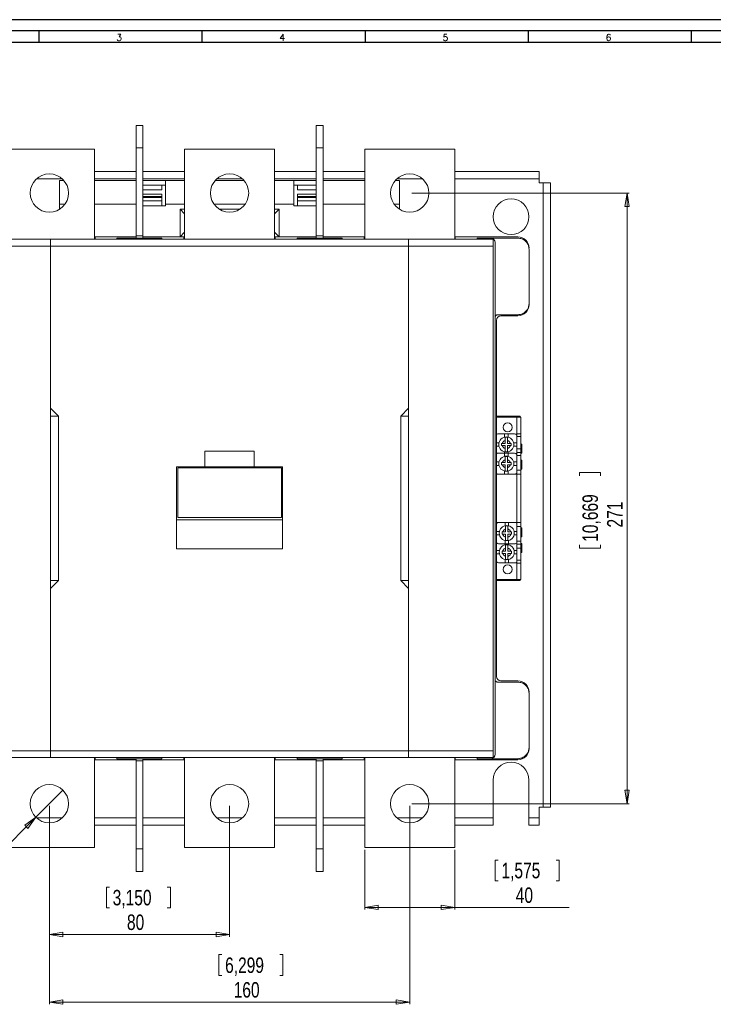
# Model space of a CAD drawing. Header units: millimetres. Extents: x 0 to 1189, y 0 to 841.
# Tile 3 of 10: x 161 to 469, y 404 to 841. Entities that reach past the tile are written whole.
import ezdxf

# ---------------------------------------------------------------- set-up
doc = ezdxf.new("R2010")
doc.units = ezdxf.units.MM
doc.layers.add('FORMATO', color=7, linetype='Continuous')
doc.styles.add('SLDTEXTSTYLE0', font='ROMANS')
doc.styles.add('SLDTEXTSTYLE3', font='TXT', dxfattribs={"width": 0.75})
doc.dimstyles.new('SLDDIMSTYLE0', dxfattribs={"dimtxt": 6.879167, "dimasz": 6, "dimexe": 0, "dimexo": 0.0625, "dimgap": 1.719792, "dimtad": 1, "dimdec": 1, "dimrnd": 1e-09, "dimzin": 12, "dimdsep": 46, "dimtxsty": 'SLDTEXTSTYLE3', "dimblk1": 'CLOSED', "dimblk2": 'CLOSED', "dimsah": 1, "dimcen": 0.09, "dimadec": 0, "dimazin": 3, "dimtfac": 1, "dimtdec": 1, "dimtofl": 0, "dimtmove": 0, "dimatfit": 3, "dimldrblk": 'CLOSED', "dimfxl": 0, "dimfrac": 2, "dimtolj": 1, "dimtzin": 12, "dimarcsym": 0})
doc.dimstyles.new('SLDDIMSTYLE1', dxfattribs={"dimtxt": 6.879167, "dimasz": 6, "dimexe": 0, "dimexo": 0.0625, "dimgap": 1.719792, "dimtad": 1, "dimdec": 1, "dimrnd": 1e-09, "dimzin": 12, "dimdsep": 46, "dimtxsty": 'SLDTEXTSTYLE3', "dimblk1": 'NONE', "dimblk2": 'CLOSED', "dimsah": 1, "dimcen": 0, "dimadec": 0, "dimazin": 3, "dimtfac": 1, "dimtdec": 1, "dimtmove": 0, "dimatfit": 3, "dimldrblk": 'NONE', "dimfxl": 0, "dimfrac": 2, "dimtolj": 1, "dimtzin": 12, "dimarcsym": 0})

# ---------------------------------------------------------------- blocks, each defined once
blk = doc.blocks.new('_CLOSED')
at = {"color": 0, "linetype": 'ByBlock', "lineweight": -2}
for p, q in [((-1, 0.166667), (0, 0)), ((-1, 0.166667), (-1, -0.166667)), ((0, 0), (-1, -0.166667)), ((0, 0), (-1, 0))]:
    blk.add_line(p, q, dxfattribs=at)
blk = doc.blocks.new('_D')
at = {"color": 7, "linetype": 'Continuous', "lineweight": 0}
for p, q in [((174.55, 492.07), (174.55, 434.06)), ((254.55, 492.07), (254.55, 434.06)), ((199.86, 456.09), (199.86, 446.8)), ((199.86, 456.09), (201.25, 456.09)), ((228.29, 456.09), (226.89, 456.09)), ((228.29, 456.09), (228.29, 446.8)), ((199.86, 446.8), (201.25, 446.8)), ((228.29, 446.8), (226.89, 446.8)), ((174.55, 435.06), (254.55, 435.06))]:
    blk.add_line(p, q, dxfattribs=at)
at = {"color": 7, "linetype": 'Continuous', "lineweight": 0, "xscale": 6, "yscale": 6, "rotation": 180.0000000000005}
blk.add_blockref('_CLOSED', (174.55, 435.06, 0.1), dxfattribs=at)
at = {"color": 7, "linetype": 'Continuous', "lineweight": 0, "xscale": 6, "yscale": 6}
blk.add_blockref('_CLOSED', (254.55, 435.06, 0.1), dxfattribs=at)
at = {"color": 7, "linetype": 'Continuous', "lineweight": 0, "char_height": 6.879, "attachment_point": 1, "style": 'SLDTEXTSTYLE3'}
for s, insert in [('3,150', (202.64, 454.85)), ('80', (208.99, 443.92))]:
    blk.add_mtext(s, dxfattribs=dict(at, insert=insert))
blk = doc.blocks.new('_D_1')
at = {"color": 7, "linetype": 'Continuous', "lineweight": 0}
for p, q in [((174.55, 492.07), (174.55, 404.06)), ((334.55, 492.07), (334.55, 404.06)), ((249.79, 426.09), (249.79, 416.8)), ((249.79, 426.09), (251.18, 426.09)), ((278.22, 426.09), (276.82, 426.09)), ((278.22, 426.09), (278.22, 416.8)), ((249.79, 416.8), (251.18, 416.8)), ((278.22, 416.8), (276.82, 416.8)), ((174.55, 405.06), (334.55, 405.06))]:
    blk.add_line(p, q, dxfattribs=at)
at = {"color": 7, "linetype": 'Continuous', "lineweight": 0, "xscale": 6, "yscale": 6, "rotation": 180.0000000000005}
blk.add_blockref('_CLOSED', (174.55, 405.06, 0.1), dxfattribs=at)
at = {"color": 7, "linetype": 'Continuous', "lineweight": 0, "xscale": 6, "yscale": 6}
blk.add_blockref('_CLOSED', (334.55, 405.06, 0.1), dxfattribs=at)
at = {"color": 7, "linetype": 'Continuous', "lineweight": 0, "char_height": 6.879, "attachment_point": 1, "style": 'SLDTEXTSTYLE3'}
for s, insert in [('6,299', (252.57, 424.85)), ('160', (256.38, 413.92))]:
    blk.add_mtext(s, dxfattribs=dict(at, insert=insert))
blk = doc.blocks.new('_D_2')
at = {"color": 7, "linetype": 'Continuous', "lineweight": 0}
for p, q in [((168.54, 487.06), (180.56, 499.08)), ((168.54, 487.06), (120.04, 438.57)), ((128.88, 476.9), (127.9, 475.92)), ((128.88, 476.9), (135.45, 470.33)), ((135.45, 470.33), (134.47, 469.35)), ((108.78, 456.8), (109.77, 457.78)), ((108.78, 456.8), (115.35, 450.23)), ((115.35, 450.23), (116.33, 451.21))]:
    blk.add_line(p, q, dxfattribs=at)
at = {"color": 7, "linetype": 'Continuous', "lineweight": 0, "xscale": 6, "yscale": 6, "rotation": 45.00000000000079}
blk.add_blockref('_CLOSED', (168.54, 487.06, 0.1), dxfattribs=at)
at = {"color": 7, "linetype": 'Continuous', "lineweight": 0, "char_height": 6.879, "attachment_point": 1, "rotation": 45, "style": 'SLDTEXTSTYLE3'}
for s, insert in [('0,669', (111.63, 457.89)), ('17', (127.32, 458.13)), ('%%c', (120.37, 451.18))]:
    blk.add_mtext(s, dxfattribs=dict(at, insert=insert))
blk = doc.blocks.new('_NONE')
blk = doc.blocks.new('_D_3')
at = {"color": 7, "linetype": 'Continuous', "lineweight": 0}
for p, q in [((314.55, 472.57), (314.55, 446.06)), ((354.55, 472.57), (354.55, 446.06)), ((372.5, 468.09), (372.5, 458.8)), ((372.5, 468.09), (373.89, 468.09)), ((400.93, 468.09), (399.53, 468.09)), ((400.93, 468.09), (400.93, 458.8)), ((372.5, 458.8), (373.89, 458.8)), ((400.93, 458.8), (399.53, 458.8)), ((354.55, 447.06), (314.55, 447.06)), ((354.55, 447.06), (405.3, 447.06))]:
    blk.add_line(p, q, dxfattribs=at)
at = {"color": 7, "linetype": 'Continuous', "lineweight": 0, "xscale": 6, "yscale": 6, "rotation": 180.0000000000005}
blk.add_blockref('_CLOSED', (314.55, 447.06, 0.1), dxfattribs=at)
at = {"color": 7, "linetype": 'Continuous', "lineweight": 0, "xscale": 6, "yscale": 6}
blk.add_blockref('_CLOSED', (354.55, 447.06, 0.1), dxfattribs=at)
at = {"color": 7, "linetype": 'Continuous', "lineweight": 0, "char_height": 6.879, "attachment_point": 1, "style": 'SLDTEXTSTYLE3'}
for s, insert in [('1,575', (375.28, 466.85)), ('40', (381.63, 455.92))]:
    blk.add_mtext(s, dxfattribs=dict(at, insert=insert))
blk = doc.blocks.new('_D_4')
at = {"color": 7, "linetype": 'Continuous', "lineweight": 0}
for p, q in [((335.55, 764.07), (432.05, 764.07)), ((431.05, 493.07), (431.05, 764.07)), ((410.01, 640.02), (419.3, 640.02)), ((410.01, 640.02), (410.01, 638.63)), ((419.3, 640.02), (419.3, 638.63)), ((410.01, 606.51), (410.01, 607.9)), ((419.3, 606.51), (419.3, 607.9)), ((410.01, 606.51), (419.3, 606.51)), ((335.55, 493.07), (432.05, 493.07))]:
    blk.add_line(p, q, dxfattribs=at)
at = {"color": 7, "linetype": 'Continuous', "lineweight": 0, "xscale": 6, "yscale": 6}
for p, rotation in [((431.05, 764.07, 0.1), 90.00000000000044), ((431.05, 493.07, 0.1), 270.0000000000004)]:
    blk.add_blockref('_CLOSED', p, dxfattribs=dict(at, rotation=rotation))
at = {"color": 7, "linetype": 'Continuous', "lineweight": 0, "char_height": 6.879, "attachment_point": 1, "rotation": 90, "style": 'SLDTEXTSTYLE3'}
for s, insert in [('10,669', (411.25, 609.29)), ('271', (422.18, 615.64))]:
    blk.add_mtext(s, dxfattribs=dict(at, insert=insert))

msp = doc.modelspace()

# ---------------------------------------------------------------- linework, layer by layer
at = {"color": 7, "linetype": 'Continuous', "lineweight": 15}
for p, q in [((216.05, 794.08), (213.05, 794.08)), ((213.05, 794.08), (213.05, 784.08)), ((216.05, 794.08), (216.05, 784.08)), ((296.05, 794.08), (293.05, 794.08)), ((293.05, 794.08), (293.05, 784.08)), ((296.05, 794.08), (296.05, 784.08)), ((154.55, 783.57), (194.55, 783.57)), ((194.55, 783.57), (194.55, 743.57)), ((213.05, 784.08), (216.05, 784.08)), ((213.05, 784.08), (213.05, 745.08)), ((216.05, 784.08), (216.05, 745.08)), ((234.55, 743.57), (234.55, 783.57)), ((234.55, 783.57), (274.55, 783.57)), ((274.55, 783.57), (274.55, 743.57)), ((293.05, 784.08), (296.05, 784.08)), ((293.05, 784.08), (293.05, 745.08)), ((296.05, 784.08), (296.05, 745.08)), ((314.55, 743.57), (314.55, 783.57)), ((314.55, 783.57), (354.55, 783.57)), ((354.55, 783.57), (354.55, 743.57)), ((213.05, 773.57), (194.55, 773.57)), ((234.55, 773.57), (216.05, 773.57)), ((293.05, 773.57), (274.55, 773.57)), ((314.55, 773.57), (296.05, 773.57)), ((392.05, 773.57), (354.55, 773.57)), ((392.05, 770.37), (392.05, 773.57)), ((179.05, 769.57), (181.03, 769.57)), ((179.05, 759.07), (179.05, 769.57)), ((194.55, 769.57), (213.05, 769.57)), ((216.05, 769.57), (226.05, 769.57)), ((226.05, 769.57), (234.55, 769.57)), ((226.05, 759.07), (226.05, 769.57)), ((248.07, 769.57), (261.03, 769.57)), ((274.55, 769.57), (283.05, 769.57)), ((283.05, 759.07), (283.05, 769.57)), ((283.05, 769.57), (293.05, 769.57)), ((296.05, 769.57), (314.55, 769.57)), ((328.07, 769.57), (330.05, 769.57)), ((330.05, 759.07), (330.05, 769.57)), ((392.05, 768.57), (392.05, 770.37)), ((216.05, 767.57), (226.05, 767.57)), ((216.05, 765.57), (224.45, 765.57)), ((224.45, 765.57), (224.45, 767.57)), ((283.05, 767.57), (293.05, 767.57)), ((284.65, 765.57), (284.65, 767.57)), ((293.05, 765.57), (284.65, 765.57)), ((393.85, 768.57), (392.05, 768.57)), ((393.85, 491.57), (393.85, 768.57)), ((397.05, 768.57), (393.85, 768.57)), ((397.05, 491.57), (397.05, 768.57)), ((216.05, 763.57), (224.45, 763.57)), ((216.05, 762.57), (224.45, 762.57)), ((224.45, 762.07), (216.05, 762.07)), ((224.45, 760.57), (216.05, 760.57)), ((224.45, 762.57), (224.45, 763.57)), ((224.45, 762.07), (224.45, 762.57)), ((224.45, 760.57), (224.45, 762.07)), ((224.45, 758.33), (224.45, 760.57)), ((284.65, 762.57), (284.65, 763.57)), ((293.05, 763.57), (284.65, 763.57)), ((284.65, 762.07), (284.65, 762.57)), ((293.05, 762.57), (284.65, 762.57)), ((284.65, 760.57), (284.65, 762.07)), ((284.65, 762.07), (293.05, 762.07)), ((284.65, 758.33), (284.65, 760.57)), ((284.65, 760.57), (293.05, 760.57)), ((179.05, 756.86), (179.05, 759.07)), ((181.42, 759.07), (179.05, 759.07)), ((213.05, 759.07), (194.55, 759.07)), ((226.05, 758.33), (216.05, 758.33)), ((226.05, 759.07), (226.05, 758.33)), ((234.55, 759.07), (226.05, 759.07)), ((232.55, 756.97), (234.55, 756.97)), ((232.55, 744.57), (232.55, 756.97)), ((234.55, 754.89), (232.55, 756.97)), ((261.42, 759.07), (247.67, 759.07)), ((249.87, 756.97), (259.22, 756.97)), ((283.05, 759.07), (274.55, 759.07)), ((274.55, 756.97), (276.55, 756.97)), ((276.55, 756.97), (274.55, 754.89)), ((276.55, 756.97), (276.55, 744.57)), ((283.05, 758.33), (283.05, 759.07)), ((293.05, 758.33), (283.05, 758.33)), ((314.55, 759.07), (296.05, 759.07)), ((330.05, 759.07), (327.67, 759.07)), ((330.05, 756.86), (330.05, 759.07)), ((137.55, 743.57), (175.04, 743.57)), ((175.04, 743.57), (334.05, 743.57)), ((175.04, 740.57), (175.04, 743.57)), ((194.55, 744.57), (194.8, 744.57)), ((194.8, 744.57), (194.8, 743.57)), ((194.8, 744.57), (213.05, 744.57)), ((204.55, 744.08), (204.55, 743.57)), ((204.55, 744.08), (224.55, 744.08)), ((216.05, 745.08), (213.05, 745.08)), ((213.05, 745.08), (213.05, 744.08)), ((216.05, 745.08), (216.05, 744.08)), ((216.05, 744.57), (234.3, 744.57)), ((224.55, 743.57), (224.55, 744.08)), ((234.55, 746.65), (232.55, 744.57)), ((234.3, 743.57), (234.3, 744.57)), ((234.3, 744.57), (234.55, 744.57)), ((274.55, 746.65), (276.55, 744.57)), ((274.55, 744.57), (274.8, 744.57)), ((274.8, 744.57), (274.8, 743.57)), ((274.8, 744.57), (293.05, 744.57)), ((284.55, 744.08), (284.55, 743.57)), ((284.55, 744.08), (304.55, 744.08)), ((296.05, 745.08), (293.05, 745.08)), ((293.05, 745.08), (293.05, 744.08)), ((296.05, 745.08), (296.05, 744.08)), ((296.05, 744.57), (314.3, 744.57)), ((304.55, 743.57), (304.55, 744.08)), ((314.3, 743.57), (314.3, 744.57)), ((314.3, 744.57), (314.55, 744.57)), ((334.05, 743.57), (334.05, 740.57)), ((334.05, 743.57), (371.55, 743.57)), ((354.55, 744.57), (354.8, 744.57)), ((354.8, 744.57), (354.8, 743.57)), ((354.8, 744.57), (382.55, 744.57)), ((364.55, 744.08), (364.55, 743.57)), ((364.55, 744.08), (370.55, 744.08)), ((370.55, 744.08), (382.55, 744.08)), ((371.55, 743.57), (371.55, 740.57)), ((175.04, 740.57), (137.55, 740.57)), ((175.04, 668.57), (175.04, 740.57)), ((175.04, 740.57), (334.05, 740.57)), ((334.05, 740.57), (334.05, 668.57)), ((334.05, 740.57), (371.55, 740.57)), ((371.55, 740.57), (371.55, 516.57)), ((372.55, 742.08), (372.55, 515.06)), ((387.55, 739.08), (387.55, 715.08)), ((382.55, 710.08), (373.55, 710.08)), ((382.55, 709.57), (375.05, 709.57)), ((373.05, 707.57), (373.05, 549.57)), ((178.54, 665.07), (175.04, 668.57)), ((175.04, 668.57), (175.04, 665.07)), ((334.05, 668.57), (330.55, 665.07)), ((334.05, 668.57), (334.05, 665.07)), ((178.54, 665.07), (175.04, 665.07)), ((175.04, 665.07), (175.04, 592.07)), ((178.54, 592.07), (178.54, 665.07)), ((330.55, 665.07), (330.55, 592.07)), ((330.55, 665.07), (334.05, 665.07)), ((334.05, 665.07), (334.05, 592.07)), ((373.05, 665.07), (383.55, 665.07)), ((373.05, 664.57), (382.05, 664.57)), ((383.85, 664.57), (382.05, 664.57)), ((382.05, 657.27), (382.05, 664.57)), ((383.55, 665.07), (383.55, 664.57)), ((383.85, 657.27), (383.85, 664.57)), ((373.75, 657.17), (376.7, 657.17)), ((376.7, 655.73), (376.7, 657.17)), ((376.7, 657.17), (378.2, 657.17)), ((378.2, 657.17), (378.2, 655.73)), ((378.2, 657.17), (381.15, 657.17)), ((383.85, 657.27), (382.05, 657.27)), ((382.05, 657.27), (382.05, 655.96)), ((382.05, 655.96), (383.85, 655.96)), ((382.05, 655.96), (382.05, 650.61)), ((383.85, 655.96), (383.85, 657.27)), ((383.85, 650.61), (383.85, 655.96)), ((373.05, 653.22), (374.18, 653.22)), ((374.18, 651.72), (373.05, 651.72)), ((375.35, 651.97), (375.35, 652.97)), ((375.35, 652.97), (375.67, 652.97)), ((375.67, 651.97), (375.35, 651.97)), ((375.67, 652.97), (376.95, 652.97)), ((376.95, 651.97), (375.67, 651.97)), ((376.95, 652.97), (376.95, 654.25)), ((376.95, 650.69), (376.95, 651.97)), ((377.95, 654.25), (377.95, 652.97)), ((377.95, 652.97), (379.23, 652.97)), ((379.23, 651.97), (377.95, 651.97)), ((377.95, 651.97), (377.95, 650.69)), ((379.23, 652.97), (379.55, 652.97)), ((379.55, 651.97), (379.23, 651.97)), ((379.55, 652.97), (379.55, 651.97)), ((380.71, 653.22), (382.05, 653.22)), ((382.05, 651.72), (380.71, 651.72)), ((384.35, 652.57), (383.85, 652.57)), ((384.35, 648.57), (384.35, 652.57)), ((243.55, 649.57), (243.55, 642.57)), ((243.55, 649.57), (265.55, 649.57)), ((265.55, 649.57), (265.55, 642.57)), ((373.75, 648.67), (376.7, 648.67)), ((376.7, 648.67), (376.7, 649.2)), ((376.7, 647.23), (376.7, 648.67)), ((376.7, 648.67), (378.2, 648.67)), ((378.2, 649.2), (378.2, 648.67)), ((378.2, 648.67), (381.15, 648.67)), ((378.2, 648.67), (378.2, 647.23)), ((382.05, 648.33), (381.98, 648.22)), ((382.05, 650.61), (383.85, 650.61)), ((382.05, 648.87), (382.05, 650.61)), ((383.85, 648.87), (382.05, 648.87)), ((382.05, 648.87), (382.05, 647.55)), ((382.05, 647.55), (383.85, 647.55)), ((382.05, 647.55), (382.05, 641.11)), ((383.85, 648.87), (383.85, 650.61)), ((383.85, 647.55), (383.85, 648.87)), ((383.85, 648.57), (384.35, 648.57)), ((383.85, 641.11), (383.85, 647.55)), ((231.05, 642.57), (231.05, 619.07)), ((231.05, 642.57), (243.55, 642.57)), ((243.55, 642.57), (265.55, 642.57)), ((265.55, 642.57), (278.05, 642.57)), ((278.05, 642.57), (278.05, 619.07)), ((373.05, 644.72), (374.18, 644.72)), ((374.18, 643.22), (373.05, 643.22)), ((375.35, 643.47), (375.35, 644.47)), ((375.35, 644.47), (375.67, 644.47)), ((375.67, 643.47), (375.35, 643.47)), ((375.67, 644.47), (376.95, 644.47)), ((376.95, 643.47), (375.67, 643.47)), ((376.95, 644.47), (376.95, 645.75)), ((376.95, 642.19), (376.95, 643.47)), ((377.95, 645.75), (377.95, 644.47)), ((377.95, 644.47), (379.23, 644.47)), ((379.23, 643.47), (377.95, 643.47)), ((377.95, 643.47), (377.95, 642.19)), ((379.23, 644.47), (379.55, 644.47)), ((379.55, 643.47), (379.23, 643.47)), ((379.55, 644.47), (379.55, 643.47)), ((380.71, 644.72), (382.05, 644.72)), ((382.05, 643.22), (380.71, 643.22)), ((384.35, 645.57), (383.85, 645.57)), ((384.35, 641.57), (384.35, 645.57)), ((231.55, 642.08), (231.55, 620.08)), ((277.55, 642.08), (231.55, 642.08)), ((277.55, 620.08), (277.55, 642.08)), ((373.05, 639.47), (373.15, 639.47)), ((382.05, 639.27), (373.05, 639.27)), ((376.7, 639.27), (376.7, 640.7)), ((378.2, 640.7), (378.2, 639.27)), ((381.75, 639.47), (382.05, 639.47)), ((381.95, 639.67), (382.05, 639.67)), ((382.05, 641.11), (383.85, 641.11)), ((382.05, 639.27), (382.05, 641.11)), ((382.05, 639.27), (382.05, 617.87)), ((383.85, 639.27), (382.05, 639.27)), ((383.85, 641.57), (384.35, 641.57)), ((383.85, 639.27), (383.85, 641.11)), ((383.85, 617.87), (383.85, 639.27)), ((231.05, 619.07), (231.05, 606.23)), ((231.05, 619.07), (278.05, 619.07)), ((231.55, 620.08), (277.55, 620.08)), ((278.05, 619.07), (278.05, 606.23)), ((373.05, 617.87), (382.05, 617.87)), ((373.35, 617.67), (373.05, 617.67)), ((373.05, 617.47), (373.15, 617.47)), ((376.9, 616.43), (376.9, 617.87)), ((378.4, 617.87), (378.4, 616.43)), ((382.05, 617.67), (381.95, 617.67)), ((383.85, 617.87), (382.05, 617.87)), ((382.05, 616.03), (382.05, 617.87)), ((383.85, 616.03), (383.85, 617.87)), ((373.05, 613.92), (374.38, 613.92)), ((374.38, 612.42), (373.05, 612.42)), ((375.55, 612.67), (375.55, 613.67)), ((375.55, 613.67), (375.87, 613.67)), ((375.87, 612.67), (375.55, 612.67)), ((375.87, 613.67), (377.15, 613.67)), ((377.15, 612.67), (375.87, 612.67)), ((377.15, 613.67), (377.15, 614.95)), ((377.15, 611.39), (377.15, 612.67)), ((378.15, 614.95), (378.15, 613.67)), ((378.15, 613.67), (379.43, 613.67)), ((379.43, 612.67), (378.15, 612.67)), ((378.15, 612.67), (378.15, 611.39)), ((379.43, 613.67), (379.75, 613.67)), ((379.75, 612.67), (379.43, 612.67)), ((379.75, 613.67), (379.75, 612.67)), ((380.91, 613.92), (382.05, 613.92)), ((382.05, 612.42), (380.91, 612.42)), ((383.85, 616.03), (382.05, 616.03)), ((382.05, 616.03), (382.05, 609.59)), ((383.85, 609.59), (383.85, 616.03)), ((384.35, 615.57), (383.85, 615.57)), ((384.35, 611.57), (384.35, 615.57)), ((373.05, 608.81), (373.11, 608.92)), ((376.9, 608.47), (373.95, 608.47)), ((376.9, 608.47), (376.9, 609.9)), ((378.4, 608.47), (376.9, 608.47)), ((376.9, 607.93), (376.9, 608.47)), ((378.4, 609.9), (378.4, 608.47)), ((381.35, 608.47), (378.4, 608.47)), ((378.4, 608.47), (378.4, 607.93)), ((382.05, 609.59), (383.85, 609.59)), ((382.05, 609.59), (382.05, 608.27)), ((382.05, 608.27), (383.85, 608.27)), ((382.05, 606.53), (382.05, 608.27)), ((383.85, 611.57), (384.35, 611.57)), ((383.85, 608.27), (383.85, 609.59)), ((384.35, 608.57), (383.85, 608.57)), ((383.85, 606.53), (383.85, 608.27)), ((384.35, 604.57), (384.35, 608.57)), ((231.05, 606.23), (278.05, 606.23)), ((373.05, 605.42), (374.38, 605.42)), ((374.38, 603.92), (373.05, 603.92)), ((375.55, 604.17), (375.55, 605.17)), ((375.55, 605.17), (375.87, 605.17)), ((375.87, 604.17), (375.55, 604.17)), ((375.87, 605.17), (377.15, 605.17)), ((377.15, 604.17), (375.87, 604.17)), ((377.15, 605.17), (377.15, 606.45)), ((377.15, 602.89), (377.15, 604.17)), ((378.15, 606.45), (378.15, 605.17)), ((378.15, 605.17), (379.43, 605.17)), ((379.43, 604.17), (378.15, 604.17)), ((378.15, 604.17), (378.15, 602.89)), ((379.43, 605.17), (379.75, 605.17)), ((379.75, 604.17), (379.43, 604.17)), ((379.75, 605.17), (379.75, 604.17)), ((380.91, 605.42), (382.05, 605.42)), ((382.05, 603.92), (380.91, 603.92)), ((383.85, 606.53), (382.05, 606.53)), ((382.05, 606.53), (382.05, 601.18)), ((383.85, 601.18), (383.85, 606.53)), ((383.85, 604.57), (384.35, 604.57)), ((376.9, 599.97), (373.95, 599.97)), ((376.9, 599.97), (376.9, 601.4)), ((378.4, 599.97), (376.9, 599.97)), ((378.4, 601.4), (378.4, 599.97)), ((381.35, 599.97), (378.4, 599.97)), ((382.05, 601.18), (383.85, 601.18)), ((382.05, 601.18), (382.05, 599.87)), ((382.05, 599.87), (383.85, 599.87)), ((382.05, 599.87), (382.05, 592.57)), ((383.85, 599.87), (383.85, 601.18)), ((383.85, 592.57), (383.85, 599.87)), ((175.04, 588.57), (178.54, 592.07)), ((178.54, 592.07), (175.04, 592.07)), ((175.04, 592.07), (175.04, 588.57)), ((330.55, 592.07), (334.05, 588.57)), ((330.55, 592.07), (334.05, 592.07)), ((334.05, 592.07), (334.05, 588.57)), ((382.05, 592.57), (373.05, 592.57)), ((383.55, 592.07), (373.05, 592.07)), ((382.05, 592.57), (383.85, 592.57)), ((383.55, 592.57), (383.55, 592.07)), ((175.04, 516.57), (175.04, 588.57)), ((334.05, 588.57), (334.05, 516.57)), ((373.55, 547.06), (382.55, 547.06)), ((375.05, 547.57), (382.55, 547.57)), ((387.55, 542.06), (387.55, 518.06)), ((137.55, 516.57), (175.04, 516.57)), ((175.04, 516.57), (175.04, 513.57)), ((334.05, 516.57), (175.04, 516.57)), ((334.05, 516.57), (334.05, 513.57)), ((334.05, 516.57), (371.55, 516.57)), ((371.55, 516.57), (371.55, 513.57)), ((137.55, 513.57), (175.04, 513.57)), ((175.04, 513.57), (334.05, 513.57)), ((194.55, 513.57), (194.55, 473.57)), ((194.8, 512.57), (194.55, 512.57)), ((194.8, 513.57), (194.8, 512.57)), ((213.05, 512.57), (194.8, 512.57)), ((204.55, 513.57), (204.55, 513.06)), ((224.55, 513.06), (204.55, 513.06)), ((213.05, 512.06), (213.05, 513.06)), ((213.05, 512.06), (216.05, 512.06)), ((213.05, 473.06), (213.05, 512.06)), ((216.05, 512.06), (216.05, 513.06)), ((234.3, 512.57), (216.05, 512.57)), ((216.05, 473.06), (216.05, 512.06)), ((224.55, 513.06), (224.55, 513.57)), ((234.3, 512.57), (234.3, 513.57)), ((234.55, 512.57), (234.3, 512.57)), ((234.55, 473.57), (234.55, 513.57)), ((274.55, 513.57), (274.55, 473.57)), ((274.8, 512.57), (274.55, 512.57)), ((274.8, 513.57), (274.8, 512.57)), ((293.05, 512.57), (274.8, 512.57)), ((284.55, 513.57), (284.55, 513.06)), ((304.55, 513.06), (284.55, 513.06)), ((293.05, 512.06), (293.05, 513.06)), ((293.05, 512.06), (296.05, 512.06)), ((293.05, 473.06), (293.05, 512.06)), ((296.05, 512.06), (296.05, 513.06)), ((314.3, 512.57), (296.05, 512.57)), ((296.05, 473.06), (296.05, 512.06)), ((304.55, 513.06), (304.55, 513.57)), ((314.3, 512.57), (314.3, 513.57)), ((314.55, 512.57), (314.3, 512.57)), ((314.55, 473.57), (314.55, 513.57)), ((334.05, 513.57), (371.55, 513.57)), ((354.55, 513.57), (354.55, 473.57)), ((354.8, 512.57), (354.55, 512.57)), ((354.8, 513.57), (354.8, 512.57)), ((382.55, 512.57), (354.8, 512.57)), ((364.55, 513.06), (364.55, 513.57)), ((370.55, 513.06), (364.55, 513.06)), ((382.55, 513.06), (370.55, 513.06)), ((371.6, 486.77), (371.6, 503.57)), ((387.49, 503.57), (387.49, 486.77)), ((392.05, 486.77), (392.05, 491.57)), ((392.05, 491.57), (393.85, 491.57)), ((393.85, 491.57), (397.05, 491.57)), ((371.6, 483.57), (371.6, 486.77)), ((387.49, 486.77), (392.05, 486.77)), ((387.49, 486.77), (387.49, 483.57)), ((392.05, 483.57), (392.05, 486.77)), ((194.55, 483.57), (213.05, 483.57)), ((216.05, 483.57), (234.55, 483.57)), ((274.55, 483.57), (293.05, 483.57)), ((296.05, 483.57), (314.55, 483.57)), ((354.55, 483.57), (371.6, 483.57)), ((387.49, 483.57), (392.05, 483.57)), ((194.55, 473.57), (154.55, 473.57)), ((216.05, 473.06), (213.05, 473.06)), ((213.05, 463.06), (213.05, 473.06)), ((216.05, 463.06), (216.05, 473.06)), ((274.55, 473.57), (234.55, 473.57)), ((296.05, 473.06), (293.05, 473.06)), ((293.05, 463.06), (293.05, 473.06)), ((296.05, 463.06), (296.05, 473.06)), ((354.55, 473.57), (314.55, 473.57)), ((213.05, 463.06), (216.05, 463.06)), ((293.05, 463.06), (296.05, 463.06))]:
    msp.add_line(p, q, dxfattribs=at)
at = {"color": 8, "linetype": 'Continuous', "lineweight": 15}
for p, q in [((180.25, 770.37), (168.84, 770.37)), ((213.05, 770.37), (194.55, 770.37)), ((234.55, 770.37), (216.05, 770.37)), ((260.25, 770.37), (248.84, 770.37)), ((293.05, 770.37), (274.55, 770.37)), ((314.55, 770.37), (296.05, 770.37)), ((340.25, 770.37), (328.84, 770.37)), ((392.05, 770.37), (354.55, 770.37)), ((168.84, 486.77), (180.25, 486.77)), ((194.55, 486.77), (213.05, 486.77)), ((216.05, 486.77), (234.55, 486.77)), ((248.84, 486.77), (260.25, 486.77)), ((274.55, 486.77), (293.05, 486.77)), ((296.05, 486.77), (314.55, 486.77)), ((328.84, 486.77), (340.25, 486.77)), ((354.55, 486.77), (371.6, 486.77))]:
    msp.add_line(p, q, dxfattribs=at)
at = {"color": 7, "linetype": 'Continuous', "lineweight": 15}
for centre, radius in [((174.55, 764.07), 8.5), ((254.55, 764.07), 8.5), ((334.55, 764.07), 8.5), ((379.55, 753.57), 7.94), ((378.05, 660.07), 2), ((377.45, 652.47), 3.35), ((377.45, 643.97), 3.35), ((377.65, 613.17), 3.35), ((377.65, 604.67), 3.35), ((378.05, 597.07), 2), ((174.55, 493.07), 8.5), ((254.55, 493.07), 8.5), ((334.55, 493.07), 8.5)]:
    msp.add_circle(centre, radius, dxfattribs=at)
for centre, radius, start, end in [((370.55, 742.08), 2, 0, 90), ((382.55, 739.57), 5, 0, 90), ((382.55, 714.57), 5, 270, 0), ((375.05, 707.57), 2, 90, 180), ((373.75, 656.17), 1, 90, 134.427), ((377.45, 652.47), 3.26, 81.189, 98.811), ((381.15, 656.17), 1, 25.8419, 90), ((373.75, 647.67), 1, 90, 134.427), ((377.45, 652.47), 3.26, 261.189, 278.811), ((377.45, 643.97), 3.26, 81.189, 98.811), ((381.15, 647.67), 1, 25.8419, 90), ((373.75, 640.27), 1, 225.573, 270), ((377.45, 643.97), 3.26, 261.189, 278.811), ((381.15, 640.27), 1, 270, 334.1581), ((373.95, 616.87), 1, 90, 154.1581), ((377.65, 613.17), 3.26, 81.189, 98.811), ((381.35, 616.87), 1, 45.573, 90), ((373.95, 609.47), 1, 205.8419, 270), ((377.65, 613.17), 3.26, 261.189, 278.811), ((377.65, 604.67), 3.26, 81.189, 98.811), ((381.35, 609.47), 1, 270, 314.427), ((373.95, 600.97), 1, 205.8419, 270), ((377.65, 604.67), 3.26, 261.189, 278.811), ((381.35, 600.97), 1, 270, 314.427), ((375.05, 549.57), 2, 180, 270), ((382.55, 542.57), 5, 0, 90), ((382.55, 517.57), 5, 270, 0), ((370.55, 515.06), 2, 270, 0), ((379.55, 503.57), 7.94, 0, 180)]:
    msp.add_arc(centre, radius, start, end, dxfattribs=at)
for points, knots in [([(382.55, 744.08), (383.18, 744.01), (384.44, 743.87), (385.96, 742.87), (386.97, 741.58), (387.47, 740.25), (387.53, 739.43), (387.55, 739.08)], [0, 0, 0, 0, 0.248319, 0.49623, 0.710246, 0.879585, 1, 1, 1, 1]), ([(387.55, 715.08), (387.51, 714.61), (387.43, 713.66), (386.77, 712.27), (385.7, 711.09), (384.23, 710.25), (383.09, 710.13), (382.55, 710.08)], [0, 0, 0, 0, 0.1655457, 0.3303029, 0.5560322, 0.7848849, 1, 1, 1, 1]), ([(372.55, 709.08), (372.56, 709.19), (372.58, 709.42), (372.75, 709.72), (373.01, 709.94), (373.29, 710.06), (373.47, 710.08), (373.55, 710.08)], [0, 0, 0, 0, 0.214648, 0.4293, 0.643939, 0.858499, 1, 1, 1, 1]), ([(376.95, 654.25), (376.95, 654.43), (376.95, 654.79), (376.95, 655.26), (376.95, 655.56), (376.95, 655.66), (376.95, 655.69)], [0, 0, 0, 0, 0.291579, 0.5756614, 0.8502312, 1, 1, 1, 1]), ([(377.95, 655.69), (377.95, 655.62), (377.95, 655.48), (377.95, 655.08), (377.95, 654.66), (377.95, 654.37), (377.95, 654.25)], [0, 0, 0, 0, 0.269158, 0.538246, 0.809452, 1, 1, 1, 1]), ([(375.67, 652.97), (375.72, 653.12), (375.83, 653.41), (376.13, 653.79), (376.5, 654.09), (376.8, 654.2), (376.95, 654.25)], [0, 0, 0, 0, 0.2458547, 0.4999948, 0.754135, 1, 1, 1, 1]), ([(376.95, 650.69), (376.8, 650.74), (376.5, 650.85), (376.13, 651.15), (375.83, 651.53), (375.72, 651.82), (375.67, 651.97)], [0, 0, 0, 0, 0.2458632, 0.5000015, 0.7541398, 1, 1, 1, 1]), ([(377.95, 654.25), (378.09, 654.2), (378.39, 654.09), (378.77, 653.79), (379.07, 653.41), (379.18, 653.12), (379.23, 652.97)], [0, 0, 0, 0, 0.2458635, 0.5000021, 0.7541407, 1, 1, 1, 1]), ([(379.23, 651.97), (379.18, 651.82), (379.07, 651.53), (378.77, 651.15), (378.39, 650.85), (378.09, 650.74), (377.95, 650.69)], [0, 0, 0, 0, 0.245865, 0.500002, 0.754138, 1, 1, 1, 1]), ([(376.95, 649.24), (376.95, 649.32), (376.95, 649.46), (376.95, 649.85), (376.95, 650.28), (376.95, 650.57), (376.95, 650.69)], [0, 0, 0, 0, 0.269159, 0.538243, 0.809451, 1, 1, 1, 1]), ([(376.95, 645.75), (376.95, 645.93), (376.95, 646.29), (376.95, 646.76), (376.95, 647.06), (376.95, 647.16), (376.95, 647.19)], [0, 0, 0, 0, 0.291573, 0.575657, 0.85023, 1, 1, 1, 1]), ([(377.95, 650.69), (377.95, 650.51), (377.95, 650.15), (377.95, 649.68), (377.95, 649.38), (377.95, 649.28), (377.95, 649.24)], [0, 0, 0, 0, 0.2915729, 0.575657, 0.8502336, 1, 1, 1, 1]), ([(377.95, 647.19), (377.95, 647.12), (377.95, 646.98), (377.95, 646.58), (377.95, 646.16), (377.95, 645.87), (377.95, 645.75)], [0, 0, 0, 0, 0.269162, 0.538245, 0.809451, 1, 1, 1, 1]), ([(375.67, 644.47), (375.72, 644.62), (375.83, 644.91), (376.13, 645.29), (376.5, 645.59), (376.8, 645.7), (376.95, 645.75)], [0, 0, 0, 0, 0.2458602, 0.4999985, 0.7541368, 1, 1, 1, 1]), ([(376.95, 642.19), (376.8, 642.24), (376.5, 642.35), (376.13, 642.65), (375.83, 643.03), (375.72, 643.32), (375.67, 643.47)], [0, 0, 0, 0, 0.245865, 0.5, 0.754146, 1, 1, 1, 1]), ([(377.95, 645.75), (378.09, 645.7), (378.39, 645.59), (378.77, 645.29), (379.07, 644.91), (379.18, 644.62), (379.23, 644.47)], [0, 0, 0, 0, 0.2458617, 0.4999985, 0.7541352, 1, 1, 1, 1]), ([(379.23, 643.47), (379.18, 643.32), (379.07, 643.03), (378.77, 642.65), (378.39, 642.35), (378.09, 642.24), (377.95, 642.19)], [0, 0, 0, 0, 0.245859, 0.5000034, 0.7541368, 1, 1, 1, 1]), ([(376.95, 640.74), (376.95, 640.82), (376.95, 640.96), (376.95, 641.35), (376.95, 641.78), (376.95, 642.07), (376.95, 642.19)], [0, 0, 0, 0, 0.26916, 0.538241, 0.809452, 1, 1, 1, 1]), ([(377.95, 642.19), (377.95, 642.01), (377.95, 641.65), (377.95, 641.18), (377.95, 640.88), (377.95, 640.78), (377.95, 640.74)], [0, 0, 0, 0, 0.291579, 0.575661, 0.850228, 1, 1, 1, 1]), ([(377.15, 614.95), (377.15, 615.13), (377.15, 615.49), (377.15, 615.96), (377.15, 616.26), (377.15, 616.36), (377.15, 616.39)], [0, 0, 0, 0, 0.2915737, 0.575658, 0.8502265, 1, 1, 1, 1]), ([(378.15, 616.39), (378.15, 616.32), (378.15, 616.18), (378.15, 615.78), (378.15, 615.36), (378.15, 615.07), (378.15, 614.95)], [0, 0, 0, 0, 0.269162, 0.538245, 0.809451, 1, 1, 1, 1]), ([(375.87, 613.67), (375.92, 613.82), (376.03, 614.11), (376.33, 614.49), (376.7, 614.79), (377, 614.9), (377.15, 614.95)], [0, 0, 0, 0, 0.2458602, 0.4999985, 0.7541368, 1, 1, 1, 1]), ([(377.15, 611.39), (377, 611.44), (376.7, 611.55), (376.33, 611.85), (376.03, 612.23), (375.92, 612.52), (375.87, 612.67)], [0, 0, 0, 0, 0.245865, 0.5, 0.754146, 1, 1, 1, 1]), ([(378.15, 614.95), (378.29, 614.9), (378.59, 614.79), (378.97, 614.49), (379.27, 614.11), (379.38, 613.82), (379.43, 613.67)], [0, 0, 0, 0, 0.2458617, 0.4999985, 0.7541352, 1, 1, 1, 1]), ([(379.43, 612.67), (379.38, 612.52), (379.27, 612.23), (378.97, 611.85), (378.59, 611.55), (378.29, 611.44), (378.15, 611.39)], [0, 0, 0, 0, 0.245859, 0.5000034, 0.7541368, 1, 1, 1, 1]), ([(377.15, 609.94), (377.15, 610.02), (377.15, 610.16), (377.15, 610.55), (377.15, 610.98), (377.15, 611.27), (377.15, 611.39)], [0, 0, 0, 0, 0.26916, 0.538241, 0.809452, 1, 1, 1, 1]), ([(377.15, 606.45), (377.15, 606.63), (377.15, 606.99), (377.15, 607.46), (377.15, 607.76), (377.15, 607.86), (377.15, 607.89)], [0, 0, 0, 0, 0.291576, 0.57566, 0.850231, 1, 1, 1, 1]), ([(378.15, 611.39), (378.15, 611.21), (378.15, 610.85), (378.15, 610.38), (378.15, 610.08), (378.15, 609.98), (378.15, 609.94)], [0, 0, 0, 0, 0.291579, 0.575661, 0.850228, 1, 1, 1, 1]), ([(378.15, 607.89), (378.15, 607.82), (378.15, 607.68), (378.15, 607.28), (378.15, 606.86), (378.15, 606.57), (378.15, 606.45)], [0, 0, 0, 0, 0.269159, 0.538244, 0.809451, 1, 1, 1, 1]), ([(375.87, 605.17), (375.92, 605.32), (376.03, 605.61), (376.33, 605.99), (376.7, 606.29), (377, 606.4), (377.15, 606.45)], [0, 0, 0, 0, 0.245858, 0.499997, 0.754134, 1, 1, 1, 1]), ([(377.15, 602.89), (377, 602.94), (376.7, 603.05), (376.33, 603.35), (376.03, 603.73), (375.92, 604.02), (375.87, 604.17)], [0, 0, 0, 0, 0.245864, 0.5, 0.754139, 1, 1, 1, 1]), ([(378.15, 606.45), (378.29, 606.4), (378.59, 606.29), (378.97, 605.99), (379.27, 605.61), (379.38, 605.32), (379.43, 605.17)], [0, 0, 0, 0, 0.245864, 0.5, 0.754138, 1, 1, 1, 1]), ([(379.43, 604.17), (379.38, 604.02), (379.27, 603.73), (378.97, 603.35), (378.59, 603.05), (378.29, 602.94), (378.15, 602.89)], [0, 0, 0, 0, 0.2458654, 0.5000027, 0.7541377, 1, 1, 1, 1]), ([(377.15, 601.44), (377.15, 601.52), (377.15, 601.66), (377.15, 602.05), (377.15, 602.48), (377.15, 602.77), (377.15, 602.89)], [0, 0, 0, 0, 0.2691583, 0.5382407, 0.8094477, 1, 1, 1, 1]), ([(378.15, 602.89), (378.15, 602.71), (378.15, 602.35), (378.15, 601.88), (378.15, 601.58), (378.15, 601.48), (378.15, 601.44)], [0, 0, 0, 0, 0.291576, 0.575659, 0.850232, 1, 1, 1, 1]), ([(373.55, 547.06), (373.43, 547.07), (373.21, 547.09), (372.91, 547.26), (372.68, 547.52), (372.56, 547.8), (372.55, 547.98), (372.55, 548.06)], [0, 0, 0, 0, 0.214637, 0.429288, 0.643817, 0.8584, 1, 1, 1, 1]), ([(382.55, 547.06), (383.18, 546.99), (384.44, 546.84), (385.96, 545.85), (386.97, 544.55), (387.47, 543.23), (387.53, 542.4), (387.55, 542.06)], [0, 0, 0, 0, 0.248319, 0.4962293, 0.7102468, 0.879584, 1, 1, 1, 1]), ([(387.55, 518.06), (387.51, 517.58), (387.43, 516.64), (386.77, 515.25), (385.7, 514.06), (384.23, 513.22), (383.09, 513.11), (382.55, 513.06)], [0, 0, 0, 0, 0.165547, 0.330303, 0.556032, 0.784885, 1, 1, 1, 1])]:
    msp.add_open_spline(points, degree=3, knots=knots, dxfattribs=at)
at = {"layer": 'FORMATO'}
for p, q in [((1189, 841), (0, 841)), ((1184, 836), (25, 836)), ((169.86, 836), (169.86, 831)), ((242.29, 836), (242.29, 831)), ((314.72, 836), (314.72, 831)), ((387.15, 836), (387.15, 831)), ((459.58, 836), (459.58, 831)), ((25, 831), (1184, 831))]:
    msp.add_line(p, q, dxfattribs=at)

# ---------------------------------------------------------------- texts
at = {"layer": 'FORMATO', "char_height": 3, "attachment_point": 2, "style": 'SLDTEXTSTYLE0'}
for s, insert in [('3', (205.56, 834.6)), ('4', (277.99, 834.6)), ('5', (350.42, 834.6)), ('6', (422.85, 834.6))]:
    msp.add_mtext(s, dxfattribs=dict(at, insert=insert))

# ---------------------------------------------------------------- dimensions: what is measured, and where the dimension line sits
at = {"color": 7, "linetype": 'Continuous', "lineweight": 0}
for base, p1, p2, angle, picture, middle in [((431.05, 764.07), (334.55, 493.07), (334.55, 764.07), 90, '_D_4', (431.05, 623.27)), ((254.55, 435.06), (174.55, 493.07), (254.55, 493.07), 0, '_D', (214.07, 435.06)), ((334.55, 405.06), (174.55, 493.07), (334.55, 493.07), 0, '_D_1', (264, 405.06)), ((314.55, 447.06), (354.55, 473.57), (314.55, 473.57), 0, '_D_3', (386.71, 447.06))]:
    dim = msp.add_linear_dim(base=base, p1=p1, p2=p2, angle=angle, dimstyle='SLDDIMSTYLE0', dxfattribs=at)
    dim.commit()
    dim.dimension.update_dxf_attribs({"geometry": picture, "text_midpoint": middle, "dimtype": 160})
dim = msp.add_diameter_dim_2p(p1=(180.56, 499.08), p2=(168.54, 487.06), dimstyle='SLDDIMSTYLE1', dxfattribs=at)
dim.commit()
dim.dimension.update_dxf_attribs({"geometry": '_D_2', "text_midpoint": (132.49, 451.02), "dimtype": 163})

doc.saveas('drawing.dxf')
